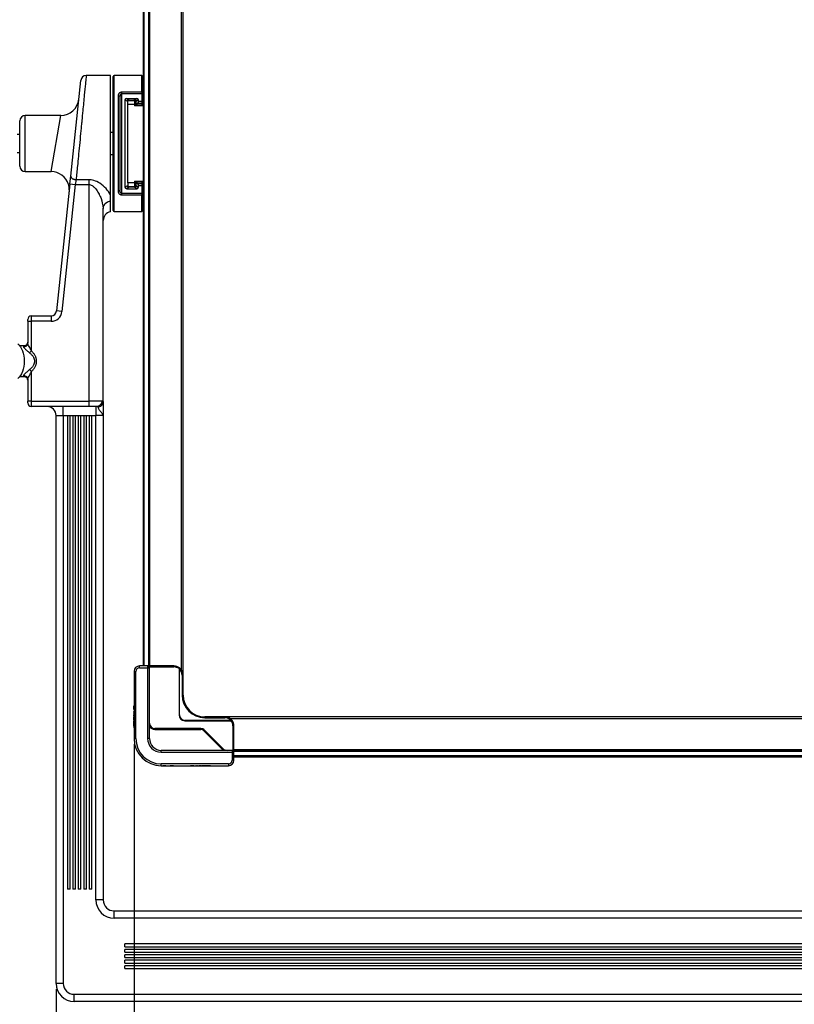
# Model space of a CAD drawing. Extents: x 18 to 418, y 9 to 289.
# Tile 5 of 21: x 65 to 150, y 110 to 218. Entities that reach past the tile are written whole.
import ezdxf

# ---------------------------------------------------------------- set-up
doc = ezdxf.new("R2010")
doc.units = 0
doc.header["$LTSCALE"] = 12.7
doc.header["$PDMODE"] = 33
doc.header["$PDSIZE"] = 1
doc.layers.get('DEFPOINTS').update_dxf_attribs({"linetype": 'CONTINUOUS'})
for name, color, linetype in [('ANNOTATION_TEXT', 7, 'CONTINUOUS'), ('TANGENT_LINES', 7, 'CONTINUOUS'), ('VISIBLE', 7, 'CONTINUOUS')]:
    doc.layers.add(name, color=color, linetype=linetype)
doc.styles.add('ONSHAPE-STANDARD-DIMENSION', font='txt')
doc.dimstyles.new('ONSHAPE-ISO-25', dxfattribs={"dimtxt": 3, "dimasz": 2.5, "dimexe": 1.25, "dimexo": 0.625, "dimtad": 1, "dimzin": 0, "dimtxsty": 'ONSHAPE-STANDARD-DIMENSION', "dimcen": 2.5, "dimclrd": 7, "dimclre": 7, "dimclrt": 7, "dimadec": 1, "dimazin": 3, "dimtfac": 1, "dimtmove": 0, "dimatfit": 3, "dimtzin": 0})
doc.dimstyles.new('ONSHAPE-ISO-25$0', dxfattribs={"dimtxt": 3, "dimasz": 2.5, "dimexe": 1.25, "dimexo": 0.625, "dimtad": 1, "dimzin": 0, "dimtxsty": 'ONSHAPE-STANDARD-DIMENSION', "dimcen": 2.5, "dimclrd": 7, "dimclre": 7, "dimclrt": 7, "dimadec": 1, "dimazin": 3, "dimtfac": 1, "dimtmove": 0, "dimatfit": 3, "dimtzin": 0})

# ---------------------------------------------------------------- blocks, each defined once
blk = doc.blocks.new('*D1')
at = {"layer": 'ANNOTATION_TEXT', "color": 7}
for p, q in [((40.75, 179.84), (40.75, 52.09)), ((307.11, 179.84), (307.11, 52.09)), ((43.25, 53.34), (304.61, 53.34))]:
    blk.add_line(p, q, dxfattribs=at)
for points in [[(43.25, 53.76), (43.25, 52.92), (40.75, 53.34)], [(304.61, 52.92), (304.61, 53.76), (307.11, 53.34)]]:
    blk.add_solid(points, dxfattribs=at)
at = {"layer": 'DEFPOINTS', "color": 0}
for p in [(40.75, 180.46), (307.11, 180.46), (307.11, 53.34)]:
    blk.add_point(p, dxfattribs=at)
at = {"layer": 'ANNOTATION_TEXT', "color": 7, "insert": (173.93, 55.51), "char_height": 3, "attachment_point": 5, "style": 'ONSHAPE-STANDARD-DIMENSION'}
blk.add_mtext('1331.80', dxfattribs=at)
blk = doc.blocks.new('*D2')
at = {"layer": 'ANNOTATION_TEXT', "color": 7}
for p, q in [((68.87, 111.24), (68.87, 60.54)), ((278.99, 111.24), (278.99, 60.54)), ((71.37, 61.79), (276.49, 61.79))]:
    blk.add_line(p, q, dxfattribs=at)
for points in [[(71.37, 62.2), (71.37, 61.37), (68.87, 61.79)], [(276.49, 61.37), (276.49, 62.2), (278.99, 61.79)]]:
    blk.add_solid(points, dxfattribs=at)
at = {"layer": 'DEFPOINTS', "color": 0}
for p in [(68.87, 111.86), (278.99, 111.86), (278.99, 61.79)]:
    blk.add_point(p, dxfattribs=at)
at = {"layer": 'ANNOTATION_TEXT', "color": 7, "insert": (173.93, 63.96), "char_height": 3, "attachment_point": 5, "style": 'ONSHAPE-STANDARD-DIMENSION'}
blk.add_mtext('1050.60', dxfattribs=at)
blk = doc.blocks.new('*D3')
at = {"layer": 'ANNOTATION_TEXT', "color": 7}
for p, q in [((77.47, 138.24), (77.47, 67.61)), ((270.27, 138.24), (270.27, 67.61)), ((79.97, 68.86), (267.77, 68.86))]:
    blk.add_line(p, q, dxfattribs=at)
for points in [[(79.97, 69.28), (79.97, 68.45), (77.47, 68.86)], [(267.77, 68.45), (267.77, 69.28), (270.27, 68.86)]]:
    blk.add_solid(points, dxfattribs=at)
at = {"layer": 'DEFPOINTS', "color": 0}
for p in [(77.47, 138.86), (270.27, 138.86), (270.27, 68.86)]:
    blk.add_point(p, dxfattribs=at)
at = {"layer": 'ANNOTATION_TEXT', "color": 7, "insert": (173.87, 71.03), "char_height": 3, "attachment_point": 5, "style": 'ONSHAPE-STANDARD-DIMENSION'}
blk.add_mtext('964.00', dxfattribs=at)

msp = doc.modelspace()

# ---------------------------------------------------------------- linework, layer by layer
at = {"layer": 'TANGENT_LINES'}
for p, q in [((78.5698, 146.8604), (78.5698, 262.0604)), ((79.0698, 262.0604), (79.0698, 146.8604)), ((79.2098, 146.8604), (79.2098, 262.0604)), ((82.6698, 262.4604), (82.6698, 146.4604)), ((75.2698, 196.9604), (75.2698, 211.9604)), ((78.3098, 210.1111), (78.3098, 211.9604)), ((75.7098, 209.7243), (75.7098, 199.1966)), ((76.1098, 209.9604), (76.1098, 210.1111)), ((78.3098, 210.1111), (76.1098, 210.1111)), ((76.1098, 209.9604), (78.3098, 209.9604)), ((76.1098, 198.9604), (76.1098, 209.9604)), ((78.3098, 210.1111), (78.3098, 209.9604)), ((78.3098, 209.9604), (78.3098, 209.0828)), ((78.3098, 209.9604), (78.4098, 209.9604)), ((76.7698, 209.076), (76.4698, 209.2651)), ((76.6612, 209.4415), (76.9612, 209.2524)), ((76.7698, 208.7835), (77.5298, 208.7835)), ((77.4583, 209.2524), (77.7583, 209.4415)), ((77.9498, 209.2651), (77.6498, 209.076)), ((78.3098, 208.6905), (77.6498, 208.6905)), ((77.8831, 208.9016), (78.3098, 208.9016)), ((78.3098, 209.0828), (77.9498, 209.0828)), ((78.3098, 209.0828), (78.3098, 208.9016)), ((78.4098, 209.0828), (78.3098, 209.0828)), ((78.3098, 208.9016), (78.3098, 208.6905)), ((78.3098, 208.6905), (78.3098, 208.6118)), ((65.4698, 201.3604), (65.4698, 207.5604)), ((68.3197, 201.3604), (69.3918, 207.5604)), ((70.4879, 200.8558), (70.5199, 200.7313)), ((70.9952, 199.9427), (69.523, 185.935)), ((70.3985, 200.0054), (70.9952, 199.9427)), ((70.9634, 200.4899), (71.0846, 200.4742)), ((70.9952, 199.9427), (72.4698, 199.9427)), ((72.4698, 200.4742), (71.0846, 200.4742)), ((72.4698, 200.4742), (72.4698, 199.9427)), ((72.4698, 199.9427), (72.4698, 176.0604)), ((76.4698, 199.6557), (76.7698, 199.8449)), ((77.5298, 200.1373), (76.7698, 200.1373)), ((77.6498, 200.2304), (78.3098, 200.2304)), ((77.6498, 199.8449), (77.9498, 199.6557)), ((78.3098, 200.0193), (77.8831, 200.0193)), ((77.9498, 199.838), (78.3098, 199.838)), ((78.3098, 200.3091), (78.3098, 200.2304)), ((78.3098, 200.2304), (78.3098, 200.0193)), ((78.3098, 200.0193), (78.3098, 199.838)), ((78.3098, 199.838), (78.3098, 198.9604)), ((78.3098, 199.838), (78.4098, 199.838)), ((78.3098, 198.9604), (76.1098, 198.9604)), ((76.1098, 198.8097), (76.1098, 198.9604)), ((76.1098, 198.8097), (78.3098, 198.8097)), ((76.9612, 199.6684), (76.6612, 199.4793)), ((77.7583, 199.4793), (77.4583, 199.6684)), ((78.3098, 198.9604), (78.3098, 198.8097)), ((78.4098, 198.9604), (78.3098, 198.9604)), ((78.3098, 196.9604), (78.3098, 198.8097)), ((69.523, 185.935), (68.9262, 185.9977)), ((65.7498, 184.8604), (66.1498, 184.8604)), ((66.1498, 184.8604), (66.1498, 185.4604)), ((68.3295, 184.8604), (66.1498, 184.8604)), ((66.1498, 181.5962), (66.1498, 184.8604)), ((68.3295, 185.4604), (68.3295, 184.8604)), ((65.3449, 182.16), (65.3513, 182.1604)), ((65.7157, 182.3009), (65.7216, 182.3146)), ((66.1498, 181.5962), (65.9544, 181.3799)), ((66.1498, 179.3246), (65.9544, 179.541)), ((66.1498, 176.0604), (66.1498, 179.3246)), ((65.3514, 178.7605), (65.345, 178.7608)), ((65.7157, 178.6199), (65.7216, 178.6062)), ((66.1498, 176.0604), (65.7498, 176.0604)), ((66.1498, 176.0604), (72.4698, 176.0604)), ((66.1498, 175.4604), (66.1498, 176.0604)), ((72.4698, 176.0604), (72.4698, 175.4604)), ((73.9389, 176.0604), (72.4698, 176.0604)), ((69.6698, 174.4604), (69.6698, 175.4604)), ((73.2698, 175.4604), (73.2698, 174.4604)), ((73.4293, 175.4585), (73.388, 175.4604)), ((73.4902, 175.4309), (73.5755, 175.4397)), ((73.5755, 175.4397), (73.6635, 175.4618)), ((68.8698, 174.4604), (69.6698, 174.4604)), ((69.6698, 174.4604), (70.1201, 174.4604)), ((69.6698, 174.4604), (69.6698, 111.8604)), ((70.4194, 174.4604), (70.7201, 174.4604)), ((71.0194, 174.4604), (71.3201, 174.4604)), ((71.6194, 174.4604), (71.9201, 174.4604)), ((72.2194, 174.4604), (72.5201, 174.4604)), ((72.8194, 174.4604), (73.2698, 174.4604)), ((73.2698, 121.0604), (73.2698, 174.4604)), ((74.0698, 174.4604), (73.2698, 174.4604)), ((78.0698, 146.6604), (78.0698, 146.8604)), ((78.0698, 146.6604), (78.9698, 146.6604)), ((78.9698, 146.8604), (78.9698, 146.6604)), ((78.9698, 146.6604), (78.9698, 138.8604)), ((78.9698, 146.6604), (79.1698, 146.6604)), ((79.0698, 146.8604), (79.0698, 146.8336)), ((79.143, 146.7604), (79.1698, 146.7604)), ((79.1698, 146.7604), (81.8698, 146.7604)), ((81.8698, 146.8604), (81.8698, 146.7604)), ((77.4698, 146.2604), (77.6698, 146.2604)), ((77.6698, 138.8604), (77.6698, 146.2604)), ((82.7698, 145.8604), (82.7698, 143.6604)), ((82.7698, 145.8604), (82.8698, 145.8604)), ((82.8698, 143.6604), (82.7698, 143.6604)), ((77.4698, 142.4023), (77.4498, 142.4023)), ((77.4698, 142.2654), (77.4498, 142.2654)), ((77.4698, 142.1189), (77.4498, 142.1189)), ((77.4698, 141.1779), (77.4498, 141.1779)), ((82.4698, 141.4604), (82.4298, 141.4604)), ((85.2698, 141.1604), (85.2698, 141.2604)), ((85.2698, 141.1604), (87.4698, 141.1604)), ((87.4698, 141.2604), (87.4698, 141.1604)), ((77.4698, 141.0363), (77.4498, 141.0363)), ((77.4698, 140.8898), (77.4498, 140.8898)), ((77.4698, 140.3824), (77.4498, 140.3824)), ((83.0698, 140.8204), (83.0698, 140.8604)), ((88.0698, 141.0604), (259.6698, 141.0604)), ((88.3698, 140.2604), (88.3698, 137.5604)), ((88.3698, 140.2604), (88.4698, 140.2604)), ((79.7698, 139.8604), (79.7698, 139.9604)), ((79.7698, 139.8604), (84.8212, 139.8604)), ((84.8212, 139.9604), (84.8212, 139.8604)), ((85.1748, 139.714), (85.2455, 139.7847)), ((87.2233, 137.6654), (85.1748, 139.714)), ((77.6698, 138.8604), (77.4698, 138.8604)), ((79.1698, 138.8604), (78.9698, 138.8604)), ((80.4698, 137.3604), (80.4698, 137.5604)), ((80.4698, 137.3604), (88.2698, 137.3604)), ((87.294, 137.7362), (87.2233, 137.6654)), ((88.2698, 137.5604), (88.2698, 137.3604)), ((88.2698, 137.3604), (88.2698, 136.4604)), ((88.2698, 137.3604), (88.4698, 137.3604)), ((88.3698, 137.5604), (88.3698, 137.5336)), ((88.443, 137.4604), (88.4698, 137.4604)), ((259.2698, 137.6004), (88.4698, 137.6004)), ((88.4698, 137.4604), (259.2698, 137.4604)), ((259.2698, 136.9604), (88.4698, 136.9604)), ((87.8698, 136.0604), (80.4698, 136.0604)), ((80.4698, 135.8604), (80.4698, 136.0604)), ((83.7278, 135.8604), (83.7278, 135.8404)), ((83.8648, 135.8604), (83.8648, 135.8404)), ((84.0112, 135.8604), (84.0112, 135.8404)), ((84.9523, 135.8604), (84.9523, 135.8404)), ((85.0939, 135.8604), (85.0939, 135.8404)), ((85.2403, 135.8604), (85.2403, 135.8404)), ((85.7478, 135.8604), (85.7478, 135.8404)), ((87.8698, 136.0604), (87.8698, 135.8604)), ((88.4698, 136.4604), (88.2698, 136.4604)), ((74.0698, 121.0604), (73.2698, 121.0604)), ((75.2698, 119.0604), (75.2698, 119.8604)), ((272.5898, 119.0604), (75.2698, 119.0604)), ((69.6698, 111.8604), (68.8698, 111.8604)), ((70.8698, 110.6604), (276.9898, 110.6604)), ((70.8698, 109.8604), (70.8698, 110.6604))]:
    msp.add_line(p, q, dxfattribs=at)
for centre, radius, start, end in [((68.3295, 186.0604), 1.2, 270, 354), ((65.3744, 182.4573), 0.3754, 337.666796, 359.977804), ((65.3498, 182.4841), 0.4136, 259.981923, 279.190143), ((65.3498, 178.4367), 0.4136, 80.793683, 100.018082), ((65.3744, 178.4636), 0.3754, 0.022204, 22.338208), ((73.9721, 175.9135), 0.1506, 53.574822, 102.744553), ((73.4302, 175.3793), 0.0792, 40.6735, 90.654416), ((78.0698, 146.2604), 0.4, 90, 180), ((81.8698, 145.8604), 0.9, 51.521405, 90), ((81.8698, 145.8604), 0.9, 0, 48.189685), ((85.2698, 143.6604), 2.5, 180, 270), ((87.4698, 140.2604), 0.9, 41.810315, 90), ((79.7698, 140.5604), 0.7, 211.002719, 270), ((87.4698, 140.2604), 0.9, 0, 38.478595), ((84.8212, 139.3604), 0.5, 45, 90), ((80.4698, 138.8604), 2.8, 180, 270), ((80.4698, 138.8604), 1.5, 180, 270), ((87.7183, 138.1604), 0.7, 225, 238.997281), ((87.8698, 136.4604), 0.4, 270, 0), ((75.2698, 121.0604), 2, 180, 270), ((70.8698, 111.8604), 1.2, 180, 270)]:
    msp.add_arc(centre, radius, start, end, dxfattribs=at)
for centre, major_axis, ratio, start_param, end_param in [((78.3098, 210.0358), (0.1, 0), 0.75342466, 0, 1.57079633), ((78.3098, 208.9922), (-0.1, 0), 0.90630779, 1.57079633, 3.14159265), ((78.3098, 208.6642), (-0.1, 0), 0.9961947, 2.58673803, 3.14159265), ((78.3098, 199.9286), (0.1, 0), 0.90630779, 0, 1.57079633), ((78.3098, 200.2566), (0.1, 0), 0.9961947, 0, 0.55485436)]:
    msp.add_ellipse(centre, major_axis=major_axis, ratio=ratio, start_param=start_param, end_param=end_param, dxfattribs=at)
at = {"layer": 'TANGENT_LINES', "extrusion": (0, 0, -1)}
for centre, major_axis, ratio, start_param, end_param in [((78.3098, 208.7811), (0.1, 0), 0.90630779, 0, 1.57079633), ((78.3098, 200.1397), (-0.1, 0), 0.90630779, 1.57079633, 3.14159265), ((78.3098, 198.8851), (0.1, 0), 0.75342466, 0, 1.57079633), ((75.0698, 197.3127), (1, 0), 0.84090905, 3.14159265, 4.51103106), ((73.388, 176.0604), (0, 0.6), 0.91820098, 1.57079633, 3.14159265)]:
    msp.add_ellipse(centre, major_axis=major_axis, ratio=ratio, start_param=start_param, end_param=end_param, dxfattribs=at)
at = {"layer": 'TANGENT_LINES'}
for points, knots in [([(72.1953, 211.9604), (72.1884, 211.8957), (72.1693, 211.7159), (72.0948, 210.9613), (71.9845, 209.8001), (71.8224, 208.0976), (71.7473, 207.3318), (71.7139, 206.9912)], [0, 0, 0, 0, 0.09903768, 0.27531764, 0.50670286, 0.78056721, 1, 1, 1, 1]), ([(75.7098, 209.7243), (75.7361, 209.7217), (75.7877, 209.7166), (75.8497, 209.6927), (75.8943, 209.6388), (75.8954, 209.6362), (75.8956, 209.6358)], [0, 0, 0, 0, 0.32990262, 0.64759683, 0.94517324, 1, 1, 1, 1]), ([(76.1098, 209.9604), (76.0993, 209.9594), (76.0778, 209.9574), (76.0462, 209.9439), (76.0106, 209.9153), (75.9795, 209.8835), (75.9293, 209.765), (75.9244, 209.7344), (75.9226, 209.7232)], [0, 0, 0, 0, 0.13182504, 0.26892576, 0.42259109, 0.58397451, 0.84787064, 1, 1, 1, 1]), ([(71.7139, 206.9912), (71.7038, 206.8872), (71.6692, 206.5328), (71.4399, 204.1478), (71.2393, 202.0608), (71.1328, 200.9684), (71.0846, 200.4742)], [0, 0, 0, 0, 0.12954057, 0.44137425, 0.74728201, 1, 1, 1, 1]), ([(70.5199, 200.7313), (70.5363, 200.7092), (70.5704, 200.6633), (70.6501, 200.6036), (70.7468, 200.5526), (70.8571, 200.5126), (70.9284, 200.4974), (70.9634, 200.4899)], [0, 0, 0, 0, 0.1799509, 0.37501087, 0.58176495, 0.79493119, 1, 1, 1, 1]), ([(71.0846, 200.4742), (71.0738, 200.4109), (71.0492, 200.2669), (71.0146, 200.0591), (70.9952, 199.9427)], [0, 0, 0, 0, 0.43929983, 1, 1, 1, 1]), ([(74.8698, 198.8182), (74.7198, 199.0476), (74.414, 199.5155), (73.7209, 200.0949), (73.0687, 200.4184), (72.6627, 200.4562), (72.4698, 200.4742)], [0, 0, 0, 0, 0.26267112, 0.53555958, 0.77937896, 1, 1, 1, 1]), ([(72.4698, 199.9427), (72.532, 199.9367), (72.6595, 199.9244), (72.849, 199.8388), (73.0911, 199.644), (73.3166, 199.3967), (73.6153, 198.8936), (73.6653, 198.779), (73.8958, 198.3415), (74.0036, 197.704), (74.0698, 197.3127)], [0, 0, 0, 0, 0.08911171, 0.18235066, 0.29449207, 0.4198948, 0.57418592, 0.64835616, 0.7841496, 1, 1, 1, 1]), ([(65.2778, 182.0768), (65.2762, 182.0651), (65.2726, 182.0393), (65.2993, 181.9917), (65.3477, 181.9296), (65.4184, 181.8539), (65.6434, 181.6375), (65.8452, 181.4703), (65.9544, 181.3799)], [0, 0, 0, 0, 0.08548752, 0.18884807, 0.31360936, 0.45704162, 0.70621812, 1, 1, 1, 1]), ([(65.2778, 182.0768), (65.3033, 182.1143), (65.3349, 182.1608), (65.3433, 182.1602), (65.3449, 182.16)], [0, 0, 0, 0, 0.80536054, 1, 1, 1, 1]), ([(65.4158, 182.0758), (65.4235, 182.077), (65.4451, 182.0803), (65.5334, 182.1086), (65.6069, 182.1572), (65.6737, 182.2228), (65.7018, 182.275), (65.7157, 182.3009)], [0, 0, 0, 0, 0.12130871, 0.3406376, 0.56223803, 0.78298982, 1, 1, 1, 1]), ([(65.9544, 179.541), (65.8451, 179.4504), (65.6433, 179.2831), (65.4184, 179.067), (65.3479, 178.9914), (65.2995, 178.9294), (65.2727, 178.8816), (65.2762, 178.8558), (65.2778, 178.844)], [0, 0, 0, 0, 0.29384904, 0.54288259, 0.68611383, 0.81079122, 0.91436605, 1, 1, 1, 1]), ([(65.7852, 178.5924), (65.8012, 178.6292), (65.8407, 178.7202), (65.9599, 178.9611), (66.1083, 179.2491), (66.1395, 179.3059), (66.1498, 179.3246)], [0, 0, 0, 0, 0.2075032, 0.51229431, 0.8392275, 1, 1, 1, 1]), ([(65.345, 178.7608), (65.3434, 178.7606), (65.3351, 178.76), (65.3034, 178.8065), (65.2778, 178.844)], [0, 0, 0, 0, 0.19314687, 1, 1, 1, 1]), ([(65.4159, 178.845), (65.4236, 178.8438), (65.4451, 178.8405), (65.5334, 178.8122), (65.6069, 178.7636), (65.6737, 178.6981), (65.7018, 178.6458), (65.7157, 178.6199)], [0, 0, 0, 0, 0.12108322, 0.34046839, 0.56212569, 0.78293413, 1, 1, 1, 1]), ([(73.6635, 175.4618), (73.6749, 175.4656), (73.7127, 175.4784), (73.9154, 175.5731), (74.0286, 175.8002), (74.0299, 175.8044), (74.0301, 175.8048)], [0, 0, 0, 0, 0.17260529, 0.56871642, 0.96257483, 1, 1, 1, 1])]:
    msp.add_open_spline(points, degree=3, knots=knots, dxfattribs=at)
msp.add_open_spline([(76.1098, 210.1111), (76.0971, 210.1113), (76.0709, 210.1103), (76.0277, 210.1044), (75.9831, 210.0934), (75.9384, 210.0771), (75.8952, 210.0557), (75.8553, 210.0294), (75.8183, 209.997), (75.783, 209.9564), (75.7519, 209.9077), (75.7281, 209.8522), (75.713, 209.791), (75.7097, 209.7471), (75.7098, 209.7243)], degree=3, dxfattribs=at)
at = {"layer": 'VISIBLE'}
for p, q in [((82.8698, 145.8604), (82.8698, 263.0604)), ((78.4698, 262.0604), (78.4698, 146.8604)), ((79.1698, 146.8604), (79.1698, 262.0604)), ((74.8698, 211.9604), (72.1953, 211.9604)), ((74.8698, 198.8182), (74.8698, 211.9604)), ((75.1698, 197.0604), (75.1698, 211.8604)), ((78.3098, 211.9604), (75.2698, 211.9604)), ((78.4098, 210.0358), (78.4098, 211.8604)), ((70.4879, 200.8558), (71.5986, 211.4231)), ((75.8956, 209.6358), (75.9098, 209.5839)), ((75.9226, 209.7232), (75.9098, 209.5839)), ((75.9098, 209.5839), (75.9098, 199.3369)), ((78.4098, 210.0358), (78.4098, 209.9604)), ((78.4098, 209.0828), (78.4098, 209.9604)), ((76.4698, 209.2651), (76.4698, 199.6557)), ((76.6612, 209.4415), (77.7583, 209.4415)), ((76.7698, 209.1668), (76.7698, 209.2635)), ((77.5298, 209.1835), (76.7698, 209.1835)), ((76.7698, 208.7835), (76.7698, 209.1668)), ((76.7698, 200.1373), (76.7698, 208.7835)), ((76.9612, 209.2524), (77.4583, 209.2524)), ((77.5298, 209.1835), (77.5298, 208.7835)), ((77.6498, 208.8604), (77.5298, 208.8604)), ((77.5298, 208.7835), (77.5298, 208.6118)), ((78.4698, 208.6118), (77.5298, 208.6118)), ((77.6498, 209.2635), (77.6498, 209.076)), ((77.6498, 209.076), (77.6498, 208.7131)), ((77.8831, 208.9016), (77.6498, 208.7131)), ((77.6498, 208.6905), (77.6498, 208.7131)), ((77.6498, 208.6118), (77.6498, 208.6905)), ((77.9498, 209.0828), (77.9498, 209.2651)), ((78.4098, 209.0828), (78.4098, 208.9922)), ((78.4098, 208.9922), (78.4098, 208.7811)), ((78.4698, 208.8604), (78.4098, 208.8604)), ((78.4098, 208.7811), (78.4098, 208.6642)), ((78.4098, 208.6642), (78.4098, 208.6118)), ((69.3949, 207.5604), (65.4698, 207.5604)), ((64.8698, 201.9604), (64.8698, 206.9604)), ((64.8698, 205.4604), (64.5698, 205.4604)), ((75.1698, 205.6604), (74.8698, 205.6604)), ((64.5698, 203.4604), (64.8698, 203.4604)), ((74.8698, 203.2604), (75.1698, 203.2604)), ((65.4698, 201.3604), (68.3197, 201.3604)), ((70.3985, 200.0054), (70.4879, 200.8558)), ((70.3985, 200.0054), (68.9262, 185.9977)), ((70.2359, 199.9332), (70.3087, 199.1514)), ((76.7698, 200.1373), (76.7698, 199.754)), ((77.5298, 200.3091), (78.4698, 200.3091)), ((77.5298, 200.3091), (77.5298, 200.1373)), ((77.5298, 200.1373), (77.5298, 199.7373)), ((77.6498, 200.0604), (77.5298, 200.0604)), ((77.6498, 200.2304), (77.6498, 200.3091)), ((77.6498, 200.2077), (77.6498, 200.2304)), ((77.6498, 200.2077), (77.8831, 200.0193)), ((77.6498, 200.2077), (77.6498, 199.8449)), ((77.6498, 199.8449), (77.6498, 199.6574)), ((77.9498, 199.6557), (77.9498, 199.838)), ((78.4098, 200.3091), (78.4098, 200.2566)), ((78.4098, 200.2566), (78.4098, 200.1397)), ((78.4098, 200.1397), (78.4098, 199.9286)), ((78.4698, 200.0604), (78.4098, 200.0604)), ((78.4098, 199.9286), (78.4098, 199.838)), ((78.4098, 198.9604), (78.4098, 199.838)), ((74.8698, 198.1366), (74.8698, 198.8182)), ((76.6612, 199.4793), (77.7583, 199.4793)), ((76.7698, 199.7373), (77.5298, 199.7373)), ((76.7698, 199.6574), (76.7698, 199.7373)), ((76.9612, 199.6684), (77.4583, 199.6684)), ((78.4098, 198.9604), (78.4098, 198.8851)), ((78.4098, 197.0604), (78.4098, 198.8851)), ((74.8698, 196.9402), (74.8698, 198.1366)), ((74.0698, 176.0132), (74.0698, 197.3127)), ((75.2698, 196.9604), (78.3098, 196.9604)), ((65.7498, 184.8604), (65.7498, 185.0604)), ((65.7498, 184.8604), (65.7498, 182.4571)), ((66.1498, 185.4604), (68.3295, 185.4604)), ((65.7343, 182.4499), (65.7431, 182.4876)), ((65.7431, 182.4876), (65.7497, 182.5646)), ((65.7498, 182.5604), (65.7498, 182.4571)), ((65.3496, 182.1604), (64.8616, 182.1604)), ((65.5702, 182.2109), (65.3464, 182.1603)), ((65.3645, 182.1605), (65.3464, 182.1603)), ((65.633, 182.2778), (65.5686, 182.2254)), ((65.7281, 182.315), (65.716, 182.3015)), ((65.7652, 182.3281), (65.7493, 182.3269)), ((65.7858, 182.3265), (65.7761, 182.3511)), ((64.8616, 178.7604), (65.3496, 178.7604)), ((65.3464, 178.7606), (65.5702, 178.7099)), ((65.3464, 178.7606), (65.3639, 178.7603)), ((65.3496, 178.7604), (65.3496, 178.7604)), ((65.5686, 178.6954), (65.633, 178.643)), ((65.716, 178.6192), (65.7281, 178.6058)), ((65.7371, 178.4605), (65.7301, 178.4846)), ((65.7497, 178.3562), (65.7371, 178.4605)), ((65.7493, 178.5939), (65.7652, 178.5928)), ((65.7498, 178.4637), (65.7498, 178.3604)), ((65.7498, 178.4637), (65.7498, 176.0604)), ((65.7549, 178.5929), (65.7652, 178.5928)), ((65.7858, 178.5944), (65.7761, 178.5697)), ((65.7762, 178.5695), (65.7852, 178.5924)), ((65.7498, 175.8604), (65.7498, 176.0604)), ((74.03, 175.8047), (74.0562, 175.9132)), ((74.0301, 175.8048), (74.0698, 176.0132)), ((74.0612, 176.0244), (74.0615, 176.0397)), ((74.0615, 176.0347), (74.0698, 176.0132)), ((74.0698, 176.0132), (74.0621, 176.034)), ((74.0698, 176.0132), (74.0698, 174.4604)), ((72.4698, 175.4604), (66.1498, 175.4604)), ((73.388, 175.4604), (72.4698, 175.4604)), ((73.592, 175.5031), (73.6701, 175.5019)), ((74.03, 175.8047), (74.0016, 175.8342)), ((68.8698, 111.8604), (68.8698, 174.4604)), ((70.1201, 174.4604), (70.1201, 122.2604)), ((70.1201, 174.4604), (70.4194, 174.4604)), ((70.4194, 122.2604), (70.4194, 174.4604)), ((70.7201, 174.4604), (70.7201, 122.2604)), ((70.7201, 174.4604), (71.0194, 174.4604)), ((71.0194, 122.2604), (71.0194, 174.4604)), ((71.3201, 174.4604), (71.3201, 122.2604)), ((71.3201, 174.4604), (71.6194, 174.4604)), ((71.6194, 122.2604), (71.6194, 174.4604)), ((71.9201, 174.4604), (71.9201, 122.2604)), ((71.9201, 174.4604), (72.2194, 174.4604)), ((72.2194, 122.2604), (72.2194, 174.4604)), ((72.5201, 174.4604), (72.5201, 122.2604)), ((72.5201, 174.4604), (72.8194, 174.4604)), ((72.8194, 122.2604), (72.8194, 174.4604)), ((74.0698, 174.4604), (74.0698, 121.0604)), ((78.9698, 146.8604), (78.0698, 146.8604)), ((79.0698, 146.8604), (78.9698, 146.8604)), ((79.1698, 146.8604), (79.0698, 146.8604)), ((81.8698, 146.8604), (79.1698, 146.8604)), ((79.1698, 146.6604), (79.1698, 146.7604)), ((79.1698, 138.8604), (79.1698, 146.6604)), ((82.4298, 146.565), (82.4298, 141.4604)), ((82.4698, 146.6353), (82.4698, 146.6604)), ((82.4698, 141.4604), (82.4698, 146.6353)), ((77.4698, 146.2604), (77.4698, 138.8604)), ((82.8698, 143.6604), (82.8698, 145.8604)), ((77.4498, 142.4023), (77.4498, 142.453)), ((77.4698, 142.453), (77.4498, 142.453)), ((77.4498, 142.2654), (77.4498, 142.4023)), ((77.4498, 142.1189), (77.4498, 142.2654)), ((77.4498, 142.0648), (77.4498, 142.1189)), ((77.4698, 142.0648), (77.4498, 142.0648)), ((77.4498, 141.7657), (77.4498, 141.8316)), ((77.4698, 141.8316), (77.4498, 141.8316)), ((77.4498, 141.769), (77.4498, 141.7499)), ((77.4698, 141.7657), (77.4498, 141.7657)), ((77.4698, 141.75), (77.4498, 141.75)), ((77.4498, 141.75), (77.4498, 141.6531)), ((77.4498, 141.6173), (77.4498, 141.6531)), ((77.4498, 141.6531), (77.4698, 141.6531)), ((77.4698, 141.6173), (77.4498, 141.6173)), ((77.4498, 141.3069), (77.4498, 141.5066)), ((77.4698, 141.5066), (77.4498, 141.5066)), ((77.4698, 141.3069), (77.4498, 141.3069)), ((77.4498, 141.1779), (77.4498, 141.2296)), ((77.4698, 141.2295), (77.4498, 141.2295)), ((77.4698, 141.2295), (77.4498, 141.2295)), ((77.4498, 141.0363), (77.4498, 141.1779)), ((87.4698, 141.2604), (85.2698, 141.2604)), ((260.2698, 141.2604), (87.4698, 141.2604)), ((77.4498, 140.8898), (77.4498, 141.0363)), ((77.4498, 140.8385), (77.4498, 140.8898)), ((77.4698, 140.8385), (77.4498, 140.8385)), ((77.4698, 140.7876), (77.4498, 140.7876)), ((77.4498, 140.5659), (77.4498, 140.7876)), ((77.4498, 140.4984), (77.4498, 140.5659)), ((77.4698, 140.5659), (77.4498, 140.5659)), ((77.4698, 140.4984), (77.4498, 140.4984)), ((77.4498, 140.3824), (77.4498, 140.4414)), ((77.4698, 140.4414), (77.4498, 140.4414)), ((77.4498, 140.2148), (77.4498, 140.3824)), ((77.4698, 140.2148), (77.4498, 140.2148)), ((77.4498, 140.2148), (77.4498, 140.1283)), ((77.4698, 140.1283), (77.4498, 140.1283)), ((77.4498, 140.1283), (77.4498, 140.0521)), ((77.4498, 140.0521), (77.4698, 140.0521)), ((88.2446, 140.8604), (83.0698, 140.8604)), ((83.0698, 140.8204), (88.1743, 140.8204)), ((88.2698, 140.8604), (88.2446, 140.8604)), ((88.4698, 137.5604), (88.4698, 140.2604)), ((84.8212, 139.9604), (79.7698, 139.9604)), ((87.294, 137.7362), (85.2455, 139.7847)), ((88.2698, 137.5604), (80.4698, 137.5604)), ((88.3698, 137.5604), (88.2698, 137.5604)), ((259.2698, 137.5604), (88.4698, 137.5604)), ((88.4698, 137.4604), (88.4698, 137.5604)), ((88.4698, 137.3604), (88.4698, 137.4604)), ((88.4698, 136.4604), (88.4698, 137.3604)), ((88.4698, 136.8604), (259.2698, 136.8604)), ((80.4698, 135.8604), (87.8698, 135.8604)), ((80.553, 135.8604), (80.553, 135.8404)), ((80.553, 135.8404), (80.6264, 135.8404)), ((80.6264, 135.8604), (80.6264, 135.8404)), ((80.8413, 135.8404), (80.6264, 135.8404)), ((80.8413, 135.8604), (80.8413, 135.8404)), ((80.9903, 135.8404), (80.8413, 135.8404)), ((80.9903, 135.8604), (80.9903, 135.8404)), ((80.9903, 135.8404), (81.0637, 135.8404)), ((81.0637, 135.8604), (81.0637, 135.8404)), ((81.4357, 135.8604), (81.4357, 135.8404)), ((81.824, 135.8404), (81.4357, 135.8404)), ((81.824, 135.8604), (81.824, 135.8404)), ((81.824, 135.8404), (81.886, 135.8404)), ((81.886, 135.8604), (81.886, 135.8404)), ((82.258, 135.8604), (82.258, 135.8404)), ((82.258, 135.8404), (82.6202, 135.8404)), ((82.6202, 135.8604), (82.6202, 135.8404)), ((83.6772, 135.8604), (83.6772, 135.8404)), ((83.7278, 135.8404), (83.6772, 135.8404)), ((83.8648, 135.8404), (83.7278, 135.8404)), ((84.0112, 135.8404), (83.8648, 135.8404)), ((84.0653, 135.8404), (84.0112, 135.8404)), ((84.0653, 135.8604), (84.0653, 135.8404)), ((84.2985, 135.8604), (84.2985, 135.8404)), ((84.3645, 135.8404), (84.2985, 135.8404)), ((84.3611, 135.8404), (84.3803, 135.8404)), ((84.3645, 135.8604), (84.3645, 135.8404)), ((84.3802, 135.8604), (84.3802, 135.8404)), ((84.3802, 135.8404), (84.477, 135.8404)), ((84.477, 135.8404), (84.477, 135.8604)), ((84.5129, 135.8404), (84.477, 135.8404)), ((84.5129, 135.8604), (84.5129, 135.8404)), ((84.6235, 135.8604), (84.6235, 135.8404)), ((84.8233, 135.8404), (84.6235, 135.8404)), ((84.8233, 135.8604), (84.8233, 135.8404)), ((84.9523, 135.8404), (84.9006, 135.8404)), ((84.9007, 135.8604), (84.9007, 135.8404)), ((84.9007, 135.8604), (84.9007, 135.8404)), ((85.0939, 135.8404), (84.9523, 135.8404)), ((85.2403, 135.8404), (85.0939, 135.8404)), ((85.2916, 135.8404), (85.2403, 135.8404)), ((85.2916, 135.8604), (85.2916, 135.8404)), ((85.3426, 135.8604), (85.3426, 135.8404)), ((85.5643, 135.8404), (85.3426, 135.8404)), ((85.5643, 135.8604), (85.5643, 135.8404)), ((85.6318, 135.8404), (85.5643, 135.8404)), ((85.6318, 135.8604), (85.6318, 135.8404)), ((85.6888, 135.8604), (85.6888, 135.8404)), ((85.7478, 135.8404), (85.6888, 135.8404)), ((85.9153, 135.8404), (85.7478, 135.8404)), ((85.9153, 135.8604), (85.9153, 135.8404)), ((85.9153, 135.8404), (86.0019, 135.8404)), ((86.0019, 135.8604), (86.0019, 135.8404)), ((86.0019, 135.8404), (86.0781, 135.8404)), ((86.0781, 135.8404), (86.0781, 135.8604)), ((70.4194, 122.2604), (70.1201, 122.2604)), ((71.0194, 122.2604), (70.7201, 122.2604)), ((71.6194, 122.2604), (71.3201, 122.2604)), ((72.2194, 122.2604), (71.9201, 122.2604)), ((72.8194, 122.2604), (72.5201, 122.2604)), ((75.2698, 119.8604), (272.5898, 119.8604)), ((271.3898, 116.2104), (76.4698, 116.2104)), ((76.4698, 115.9104), (76.4698, 116.2104)), ((76.4698, 115.9104), (271.3898, 115.9104)), ((271.3898, 115.6104), (76.4698, 115.6104)), ((76.4698, 115.3104), (76.4698, 115.6104)), ((76.4698, 115.3104), (271.3898, 115.3104)), ((271.3898, 115.0104), (76.4698, 115.0104)), ((76.4698, 114.7104), (76.4698, 115.0104)), ((76.4698, 114.7104), (271.3898, 114.7104)), ((271.3898, 114.4104), (76.4698, 114.4104)), ((76.4698, 114.1104), (76.4698, 114.4104)), ((76.4698, 114.1104), (271.3898, 114.1104)), ((271.3898, 113.8104), (76.4698, 113.8104)), ((76.4698, 113.5104), (76.4698, 113.8104)), ((76.4698, 113.5104), (271.3898, 113.5104)), ((173.9298, 109.8604), (70.8698, 109.8604))]:
    msp.add_line(p, q, dxfattribs=at)
for centre, radius, start, end in [((72.1953, 211.3604), 0.6, 89.538905, 174.45936), ((75.2698, 211.8604), 0.1, 90, 180), ((78.3098, 211.8604), 0.1, 0, 90), ((69.3918, 209.5604), 2, 270.000007, 354), ((65.4698, 206.9604), 0.6, 90, 180), ((65.4698, 201.9604), 0.6, 180, 270), ((68.3197, 199.3604), 2, 16.642671, 89.999993), ((75.0698, 195.9604), 1, 101.536959, 180), ((75.2698, 197.0604), 0.1, 180, 270), ((78.3098, 197.0604), 0.1, 270, 0), ((68.3295, 186.0604), 0.6, 270, 354), ((66.1498, 185.0604), 0.4, 90, 180), ((65.3498, 182.5602), 0.4, 315.085244, 343.98432), ((65.3498, 178.3605), 0.4001, 56.841618, 87.967045), ((66.1498, 175.8604), 0.4, 180, 270), ((67.8698, 174.4604), 1, 0, 90), ((73.4579, 176.0506), 0.6047, 315.610006, 337.415377), ((78.0698, 146.2604), 0.6, 90, 180), ((78.9698, 146.6604), 0.2, 0, 90), ((79.0698, 146.7604), 0.1, 0, 90), ((81.8698, 145.8604), 1, 53.130102, 90), ((81.8698, 145.8604), 1, 0, 53.130102), ((85.2698, 143.6604), 2.4, 180, 270), ((83.0698, 141.4604), 0.64, 180, 270), ((83.0698, 141.4604), 0.6, 180, 270), ((87.4698, 140.2604), 1, 36.869898, 90), ((79.7698, 140.5604), 0.6, 180, 270), ((87.4698, 140.2604), 1, 0, 36.869898), ((84.8212, 139.3604), 0.6, 45, 90), ((80.4698, 138.8604), 3, 180, 270), ((80.4698, 138.8604), 1.3, 180, 270), ((87.7183, 138.1604), 0.6, 225, 270), ((88.2698, 137.3604), 0.2, 0, 90), ((88.3698, 137.4604), 0.1, 0, 90), ((87.8698, 136.4604), 0.6, 270, 0), ((75.2698, 121.0604), 1.2, 180, 270), ((70.8698, 111.8604), 2, 180, 270)]:
    msp.add_arc(centre, radius, start, end, dxfattribs=at)
for centre, major_axis, ratio, start_param, end_param in [((76.7007, 209.2287), (-0.2048, 0.1291), 0.82596474, 5.36431427, 6.76325585), ((76.5563, 209.3197), (-0.4645, 0.059), 0.0699031, 8.34045619, 8.92173168), ((77.7188, 209.2287), (-0.2048, -0.1291), 0.82596474, 2.66152211, 4.06046369), ((76.7007, 199.6921), (0.2048, 0.1291), 0.82596474, 2.66152211, 4.06046369), ((77.8633, 199.6011), (0.4645, -0.059), 0.0699031, 8.34045619, 8.92173168), ((77.7188, 199.6921), (0.2048, -0.1291), 0.82596474, 5.36431427, 6.76325585)]:
    msp.add_ellipse(centre, major_axis=major_axis, ratio=ratio, start_param=start_param, end_param=end_param, dxfattribs=at)
at = {"layer": 'VISIBLE', "extrusion": (0, 0, -1)}
for centre, major_axis, ratio, start_param, end_param in [((77.8633, 209.3197), (-0.4645, -0.059), 0.0699031, 11.48204884, 12.06332433), ((77.8343, 209.0828), (0, 0.2), 0.57735027, 1.57079633, 2.70526034), ((77.8343, 199.838), (0, -0.2), 0.57735027, 3.57792497, 4.71238898), ((76.5563, 199.6011), (0.4645, 0.059), 0.0699031, 11.48204884, 12.06332433), ((64.1457, 180.4604), (0, 2.1), 0.58070296, 0.42445033, 2.71714233)]:
    msp.add_ellipse(centre, major_axis=major_axis, ratio=ratio, start_param=start_param, end_param=end_param, dxfattribs=at)
at = {"layer": 'VISIBLE'}
for points, knots in [([(75.8957, 209.6357), (75.8987, 209.6486), (75.9049, 209.6749), (75.916, 209.7008), (75.9216, 209.714)], [0, 0, 0, 0, 0.49265351, 1, 1, 1, 1]), ([(75.9098, 199.3369), (75.9066, 199.3184), (75.9, 199.2801), (75.8524, 199.234), (75.787, 199.2026), (75.7358, 199.1986), (75.7098, 199.1966)], [0, 0, 0, 0, 0.22879957, 0.47160274, 0.73082073, 1, 1, 1, 1]), ([(75.7098, 199.1966), (75.7167, 199.1341), (75.7299, 199.0139), (75.8506, 198.8918), (75.8987, 198.8625), (75.977, 198.8279), (76.0414, 198.8135), (76.087, 198.811), (76.1098, 198.8097)], [0, 0, 0, 0, 0.22976046, 0.44204033, 0.57021942, 0.72261231, 0.86133734, 1, 1, 1, 1]), ([(76.1098, 198.9604), (76.0987, 198.9614), (76.0762, 198.9634), (76.0433, 198.9791), (76.0108, 199.006), (75.9791, 199.0416), (75.9205, 199.1601), (75.9136, 199.2744), (75.9098, 199.3369)], [0, 0, 0, 0, 0.11610856, 0.23705004, 0.36516162, 0.50178588, 0.72753911, 1, 1, 1, 1]), ([(65.7761, 182.3511), (65.7753, 182.3527), (65.7719, 182.3602), (65.7595, 182.4144), (65.7498, 182.4571)], [0, 0, 0, 0, 0.21110294, 1, 1, 1, 1]), ([(65.5686, 182.2254), (65.5685, 182.2253), (65.5676, 182.2247), (65.4853, 182.1738), (65.4079, 182.1653), (65.3645, 182.1605)], [0, 0, 0, 0, 0.02990477, 0.45549902, 1, 1, 1, 1]), ([(65.7493, 182.3269), (65.7487, 182.3269), (65.7462, 182.3265), (65.7358, 182.3199), (65.7281, 182.315)], [0, 0, 0, 0, 0.25061239, 1, 1, 1, 1]), ([(66.1498, 181.5962), (66.0856, 181.7183), (65.9679, 181.9425), (65.8407, 182.2016), (65.8016, 182.2906), (65.7858, 182.3265)], [0, 0, 0, 0, 0.41626885, 0.76463027, 1, 1, 1, 1]), ([(65.9544, 181.3799), (66.0427, 181.3036), (66.2134, 181.1563), (66.3836, 180.9081), (66.4767, 180.6773), (66.487, 180.5311), (66.492, 180.4604)], [0, 0, 0, 0, 0.28086827, 0.542347, 0.77864917, 1, 1, 1, 1]), ([(66.492, 180.4604), (66.4869, 180.3893), (66.4764, 180.2428), (66.3849, 180.0154), (66.2147, 179.7656), (66.0432, 179.6176), (65.9544, 179.541)], [0, 0, 0, 0, 0.22178871, 0.45640655, 0.71831872, 1, 1, 1, 1]), ([(65.7301, 178.4846), (65.7282, 178.4903), (65.7228, 178.5073), (65.6873, 178.5836), (65.6512, 178.6231), (65.633, 178.643)], [0, 0, 0, 0, 0.20509349, 0.60038934, 1, 1, 1, 1]), ([(65.7281, 178.6058), (65.7359, 178.6009), (65.7463, 178.5943), (65.7487, 178.594), (65.7493, 178.5939)], [0, 0, 0, 0, 0.75391407, 1, 1, 1, 1]), ([(65.7498, 178.4637), (65.7575, 178.4999), (65.7684, 178.5515), (65.7744, 178.5654), (65.7762, 178.5695)], [0, 0, 0, 0, 0.70060914, 1, 1, 1, 1]), ([(74.0161, 175.8184), (74.017, 175.8202), (74.0206, 175.8282), (74.0351, 175.8755), (74.0462, 175.9117)], [0, 0, 0, 0, 0.23348821, 1, 1, 1, 1]), ([(74.0462, 175.9117), (74.0478, 175.9179), (74.0524, 175.9365), (74.0577, 175.9893), (74.0612, 176.0244)], [0, 0, 0, 0, 0.33455591, 1, 1, 1, 1]), ([(74.0698, 174.4604), (74.0483, 174.5241), (73.9982, 174.6723), (73.7212, 174.9198), (73.5697, 175.2163), (73.5256, 175.3375), (73.5015, 175.4012), (73.4902, 175.4309)], [0, 0, 0, 0, 0.19943722, 0.46433796, 0.71339931, 0.86639549, 1, 1, 1, 1]), ([(82.4298, 146.565), (82.4302, 146.5736), (82.431, 146.5902), (82.4375, 146.6101), (82.4483, 146.6258), (82.4614, 146.6335), (82.4673, 146.6347), (82.4698, 146.6353)], [0, 0, 0, 0, 0.24413891, 0.46499487, 0.67553475, 0.86105051, 1, 1, 1, 1]), ([(88.2446, 140.8604), (88.2432, 140.8555), (88.2404, 140.8454), (88.2273, 140.8328), (88.2118, 140.8249), (88.1877, 140.8205), (88.1783, 140.8204), (88.1743, 140.8204)], [0, 0, 0, 0, 0.18802584, 0.38681233, 0.58962699, 0.8259212, 1, 1, 1, 1])]:
    msp.add_open_spline(points, degree=3, knots=knots, dxfattribs=at)
for points in [[(66.7243, 180.4604), (66.7245, 180.4989), (66.7208, 180.5767), (66.7035, 180.6963), (66.6734, 180.8187), (66.6296, 180.9436), (66.5711, 181.0701), (66.4969, 181.1978), (66.4044, 181.3279), (66.2913, 181.4608), (66.1995, 181.5508), (66.1498, 181.5962)], [(66.1498, 179.3246), (66.1994, 179.3699), (66.291, 179.4597), (66.4042, 179.5926), (66.4967, 179.7228), (66.571, 179.8505), (66.6294, 179.9769), (66.6733, 180.1019), (66.7035, 180.2243), (66.7208, 180.344), (66.7245, 180.4219), (66.7243, 180.4604)]]:
    msp.add_open_spline(points, degree=3, dxfattribs=at)

# ---------------------------------------------------------------- dimensions: what is measured, and where the dimension line sits
at = {"layer": 'ANNOTATION_TEXT'}
dim = msp.add_linear_dim(base=(307.1098, 53.3416), p1=(40.7498, 180.4604, 4.4304), p2=(307.1098, 180.4604, 4.4304), angle=0, dimstyle='ONSHAPE-ISO-25', override={"dimlfac": 5, "dimpost": ''}, dxfattribs=at)
dim.commit()
dim.dimension.update_dxf_attribs({"geometry": '*D1', "text_midpoint": (173.9298, 53.3416), "dimtype": 161})
for base, p1, p2, picture, middle in [((270.2698, 68.8619), (77.4698, 138.8604, 13.4283), (270.2698, 138.8604, 13.4283), '*D3', (173.8698, 68.8619)), ((278.9898, 61.7877), (68.8698, 111.8604, -3.0696), (278.9898, 111.8604, -3.0696), '*D2', (173.9298, 61.7877))]:
    dim = msp.add_linear_dim(base=base, p1=p1, p2=p2, dimstyle='ONSHAPE-ISO-25$0', override={"dimlfac": 5, "dimpost": ''}, dxfattribs=at)
    dim.commit()
    dim.dimension.update_dxf_attribs({"geometry": picture, "text_midpoint": middle, "dimtype": 160})

doc.saveas('drawing.dxf')
